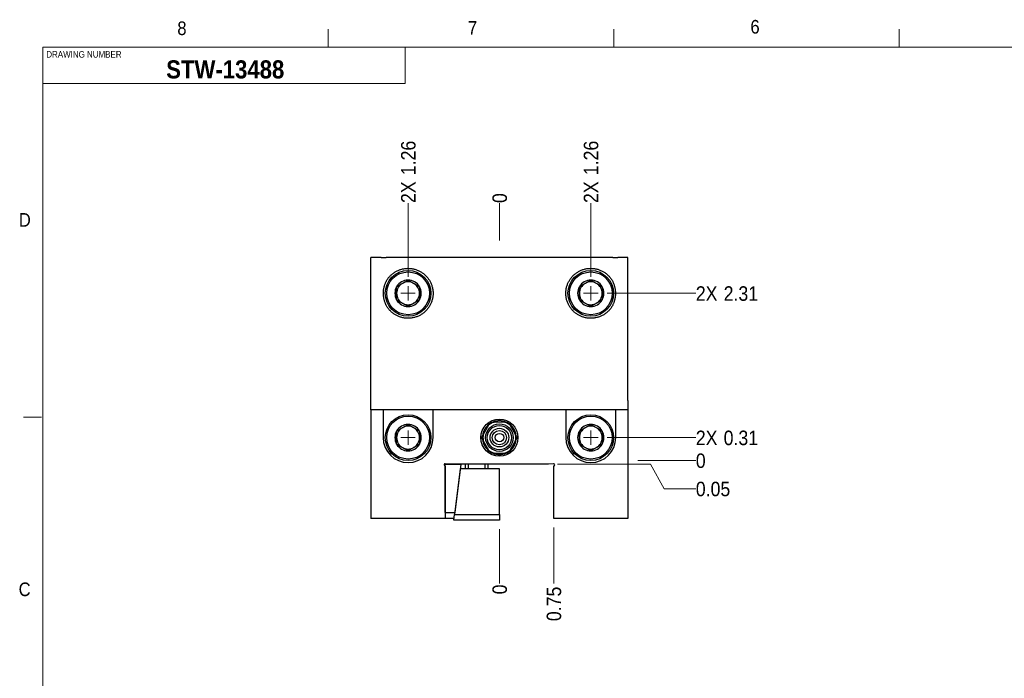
# Model space of a CAD drawing. Header units: inches. Extents: x 0.5 to 16.5, y 0.2 to 10.8.
# Tile 2 of 11: x 0.5 to 7.3, y 6.2 to 10.8. Entities that reach past the tile are written whole.
import ezdxf

# ---------------------------------------------------------------- set-up
doc = ezdxf.new("R2010")
doc.units = ezdxf.units.IN
doc.header["$MEASUREMENT"] = 0
doc.linetypes.add('SLD-Solid', pattern=[0])
doc.styles.add('SLDTEXTSTYLE2', font='GOTHIC.TTF', dxfattribs={"width": 0.913})
doc.styles.add('SLDTEXTSTYLE4', font='GOTHICB.TTF', dxfattribs={"width": 0.913})
doc.dimstyles.new('SLDDIMSTYLE0', dxfattribs={"dimtxt": 0.1, "dimasz": 0.15, "dimexe": 0, "dimexo": 0.0625, "dimgap": 0.025, "dimtad": 0, "dimtih": 1, "dimtoh": 1, "dimdec": 0, "dimlfac": 2, "dimrnd": 1e-09, "dimdsep": 46, "dimtxsty": 'SLDTEXTSTYLE2', "dimblk1": 'NONE', "dimblk2": 'NONE', "dimsah": 1, "dimcen": 0.09, "dimadec": 0, "dimazin": 2, "dimtfac": 1, "dimtdec": 3, "dimtofl": 0, "dimtmove": 0, "dimatfit": 3, "dimldrblk": 'NONE', "dimfxl": 1, "dimfrac": 2, "dimtolj": 1, "dimtzin": 12, "dimarcsym": 0})
doc.dimstyles.new('SLDDIMSTYLE1', dxfattribs={"dimtxt": 0.1, "dimasz": 0.15, "dimexe": 0, "dimexo": 0.0625, "dimgap": 0.025, "dimtad": 0, "dimtih": 1, "dimtoh": 1, "dimlfac": 2, "dimrnd": 1e-09, "dimdsep": 46, "dimtxsty": 'SLDTEXTSTYLE2', "dimblk1": 'NONE', "dimblk2": 'NONE', "dimsah": 1, "dimcen": 0.09, "dimadec": 0, "dimazin": 2, "dimtfac": 1, "dimtdec": 3, "dimtofl": 0, "dimtmove": 0, "dimatfit": 3, "dimldrblk": 'NONE', "dimfxl": 1, "dimfrac": 2, "dimtolj": 1, "dimtzin": 12, "dimarcsym": 0})
doc.dimstyles.new('SLDDIMSTYLE2', dxfattribs={"dimtxt": 0.1, "dimasz": 0.15, "dimexe": 0, "dimexo": 0.0625, "dimgap": 0.025, "dimtad": 0, "dimtih": 1, "dimtoh": 1, "dimlfac": 2, "dimrnd": 1e-09, "dimdsep": 46, "dimtxsty": 'SLDTEXTSTYLE2', "dimblk1": 'NONE', "dimblk2": 'NONE', "dimsah": 1, "dimcen": 0.09, "dimadec": 0, "dimazin": 2, "dimtfac": 1, "dimtdec": 3, "dimtofl": 0, "dimtmove": 0, "dimatfit": 3, "dimldrblk": 'NONE', "dimfxl": 1, "dimfrac": 2, "dimtolj": 1, "dimtzin": 12, "dimarcsym": 0})
doc.dimstyles.new('SLDDIMSTYLE3', dxfattribs={"dimtxt": 0.1, "dimasz": 0.15, "dimexe": 0, "dimexo": 0.0625, "dimgap": 0.025, "dimtad": 0, "dimtih": 1, "dimtoh": 1, "dimlfac": 2, "dimrnd": 1e-09, "dimzin": 12, "dimdsep": 46, "dimtxsty": 'SLDTEXTSTYLE2', "dimblk1": 'NONE', "dimblk2": 'NONE', "dimsah": 1, "dimcen": 0.09, "dimadec": 0, "dimazin": 3, "dimtfac": 1, "dimtdec": 3, "dimtofl": 0, "dimtmove": 0, "dimatfit": 3, "dimldrblk": 'NONE', "dimfxl": 1, "dimfrac": 2, "dimtolj": 1, "dimtzin": 12, "dimarcsym": 0})
doc.dimstyles.new('SLDDIMSTYLE5', dxfattribs={"dimtxt": 0.1, "dimasz": 0.15, "dimexe": 0, "dimexo": 0.0625, "dimgap": 0.025, "dimtad": 0, "dimtih": 1, "dimtoh": 1, "dimlfac": 2, "dimrnd": 1e-09, "dimzin": 12, "dimdsep": 46, "dimtxsty": 'SLDTEXTSTYLE2', "dimblk1": 'NONE', "dimblk2": 'NONE', "dimsah": 1, "dimcen": 0.09, "dimadec": 0, "dimazin": 3, "dimtfac": 1, "dimtdec": 3, "dimtofl": 0, "dimtmove": 0, "dimatfit": 3, "dimldrblk": 'NONE', "dimfxl": 1, "dimfrac": 2, "dimtolj": 1, "dimtzin": 12, "dimarcsym": 0})

# ---------------------------------------------------------------- blocks, each defined once
blk = doc.blocks.new('_D_7')
at = {"color": 7, "linetype": 'SLD-Solid', "lineweight": 18}
blk.add_line((3.7742, 7.2764), (3.7742, 6.9014), dxfattribs=at)
at = {"color": 7, "linetype": 'SLD-Solid', "lineweight": 18, "insert": (3.7259, 6.8275), "char_height": 0.1, "attachment_point": 1, "rotation": 90, "style": 'SLDTEXTSTYLE2'}
blk.add_mtext('0', dxfattribs=at)
blk = doc.blocks.new('_None')
blk = doc.blocks.new('_D_8')
at = {"color": 7, "linetype": 'SLD-Solid', "lineweight": 18}
blk.add_line((4.1483, 7.2881), (4.1483, 6.9014), dxfattribs=at)
at = {"color": 7, "linetype": 'SLD-Solid', "lineweight": 18, "insert": (4.0999, 6.6428), "char_height": 0.1, "attachment_point": 1, "rotation": 90, "style": 'SLDTEXTSTYLE2'}
blk.add_mtext('0.75', dxfattribs=at)
blk = doc.blocks.new('_D_9')
at = {"color": 7, "linetype": 'SLD-Solid', "lineweight": 18}
blk.add_line((3.7742, 9.2664), (3.7742, 9.5255), dxfattribs=at)
at = {"color": 7, "linetype": 'SLD-Solid', "lineweight": 18, "insert": (3.7259, 9.5255), "char_height": 0.1, "attachment_point": 1, "rotation": 90, "style": 'SLDTEXTSTYLE2'}
blk.add_mtext('0', dxfattribs=at)
blk = doc.blocks.new('_D_10')
at = {"color": 7, "linetype": 'SLD-Solid', "lineweight": 18}
blk.add_line((3.1443, 9.0157), (3.1443, 9.5255), dxfattribs=at)
at = {"color": 7, "linetype": 'SLD-Solid', "lineweight": 18, "char_height": 0.1, "attachment_point": 1, "rotation": 90, "style": 'SLDTEXTSTYLE2'}
for s, insert in [('1.26', (3.096, 9.7176)), ('2X ', (3.096, 9.5255))]:
    blk.add_mtext(s, dxfattribs=dict(at, insert=insert))
blk = doc.blocks.new('_D_11')
at = {"color": 7, "linetype": 'SLD-Solid', "lineweight": 18}
blk.add_line((4.4042, 9.0157), (4.4042, 9.5255), dxfattribs=at)
at = {"color": 7, "linetype": 'SLD-Solid', "lineweight": 18, "char_height": 0.1, "attachment_point": 1, "rotation": 90, "style": 'SLDTEXTSTYLE2'}
for s, insert in [('1.26', (4.3558, 9.7176)), ('2X ', (4.3558, 9.5255))]:
    blk.add_mtext(s, dxfattribs=dict(at, insert=insert))
blk = doc.blocks.new('_D_12')
at = {"color": 7, "linetype": 'SLD-Solid', "lineweight": 18}
blk.add_line((4.7277, 7.7506), (5.1283, 7.7506), dxfattribs=at)
at = {"color": 7, "linetype": 'SLD-Solid', "lineweight": 18, "insert": (5.1283, 7.799), "char_height": 0.1, "attachment_point": 1, "style": 'SLDTEXTSTYLE2'}
blk.add_mtext('0', dxfattribs=at)
blk = doc.blocks.new('_D_13')
at = {"color": 7, "linetype": 'SLD-Solid', "lineweight": 18}
for p, q in [((4.8164, 7.7256), (4.1747, 7.7256)), ((4.91, 7.5557), (4.8164, 7.7256)), ((4.91, 7.5557), (5.1283, 7.5557))]:
    blk.add_line(p, q, dxfattribs=at)
at = {"color": 7, "linetype": 'SLD-Solid', "lineweight": 18, "insert": (5.1283, 7.6041), "char_height": 0.1, "attachment_point": 1, "style": 'SLDTEXTSTYLE2'}
blk.add_mtext('0.05', dxfattribs=at)
blk = doc.blocks.new('_D_14')
at = {"color": 7, "linetype": 'SLD-Solid', "lineweight": 18}
blk.add_line((4.5167, 7.9081), (5.1283, 7.9081), dxfattribs=at)
at = {"color": 7, "linetype": 'SLD-Solid', "lineweight": 18, "char_height": 0.1, "attachment_point": 1, "style": 'SLDTEXTSTYLE2'}
for s, insert in [('2X ', (5.1283, 7.9564)), ('0.31', (5.3204, 7.9564))]:
    blk.add_mtext(s, dxfattribs=dict(at, insert=insert))
blk = doc.blocks.new('_D_15')
at = {"color": 7, "linetype": 'SLD-Solid', "lineweight": 18}
blk.add_line((4.5167, 8.9032), (5.1283, 8.9032), dxfattribs=at)
at = {"color": 7, "linetype": 'SLD-Solid', "lineweight": 18, "char_height": 0.1, "attachment_point": 1, "style": 'SLDTEXTSTYLE2'}
for s, insert in [('2X ', (5.1283, 8.9515)), ('2.31', (5.3204, 8.9515))]:
    blk.add_mtext(s, dxfattribs=dict(at, insert=insert))
blk = doc.blocks.new('SW_CENTERMARKSYMBOL_0')
at = {"color": 0, "linetype": 'SLD-Solid', "lineweight": 0}
for q in [(-0.05, 0), (0, 0.05), (0, -0.05), (0.05, 0)]:
    blk.add_line((0, 0), q, dxfattribs=at)
blk = doc.blocks.new('SW_CENTERMARKSYMBOL_1')
at = {"color": 0, "linetype": 'SLD-Solid', "lineweight": 0}
for q in [(-0.05, 0), (0, 0.05), (0, -0.05), (0.05, 0)]:
    blk.add_line((0, 0), q, dxfattribs=at)
blk = doc.blocks.new('SW_CENTERMARKSYMBOL_2')
at = {"color": 0, "linetype": 'SLD-Solid', "lineweight": 0}
for q in [(-0.05, 0), (0, 0.05), (0, -0.05), (0.05, 0)]:
    blk.add_line((0, 0), q, dxfattribs=at)
blk = doc.blocks.new('SW_CENTERMARKSYMBOL_3')
at = {"color": 0, "linetype": 'SLD-Solid', "lineweight": 0}
for q in [(-0.05, 0), (0, 0.05), (0, -0.05), (0.05, 0)]:
    blk.add_line((0, 0), q, dxfattribs=at)

msp = doc.modelspace()

# ---------------------------------------------------------------- linework, layer by layer
at = {"color": 7, "linetype": 'SLD-Solid', "lineweight": 18}
for p, q in [((2.5938, 10.6), (2.5938, 10.725)), ((4.5625, 10.6), (4.5625, 10.725)), ((6.5312, 10.6), (6.5312, 10.725)), ((0.625, 10.6), (16.375, 10.6)), ((0.625, 10.6), (0.625, 0.4)), ((3.125, 10.35), (3.125, 10.6)), ((3.125, 10.35), (0.625, 10.35)), ((0.6165, 8.05), (0.4915, 8.05))]:
    msp.add_line(p, q, dxfattribs=at)
at = {"color": 7, "linetype": 'SLD-Solid', "lineweight": 25}
for p, q in [((2.9577, 9.1506), (2.8884, 9.1506)), ((2.8884, 8.1631), (2.8884, 9.1506)), ((2.9577, 9.1506), (2.9926, 9.1506)), ((4.5559, 9.1506), (2.9926, 9.1506)), ((4.5559, 9.1506), (4.5908, 9.1506)), ((4.6601, 9.1506), (4.5908, 9.1506)), ((4.6601, 8.1631), (4.6601, 9.1506)), ((2.8884, 8.1006), (2.8884, 8.1631)), ((4.6601, 8.1631), (4.6601, 8.1006)), ((2.8884, 8.1006), (2.8884, 7.3506)), ((2.9721, 8.1006), (2.8884, 8.1006)), ((2.9721, 8.1006), (2.9721, 7.9081)), ((3.3166, 8.1006), (2.9721, 8.1006)), ((3.3166, 7.9081), (3.3166, 8.1006)), ((4.2319, 8.1006), (3.3166, 8.1006)), ((4.2319, 8.1006), (4.2319, 7.9081)), ((4.5764, 8.1006), (4.2319, 8.1006)), ((4.5764, 7.9081), (4.5764, 8.1006)), ((4.6601, 8.1006), (4.5764, 8.1006)), ((4.6601, 8.1006), (4.6601, 7.3506)), ((3.8115, 8.0154), (3.737, 8.0154)), ((3.6999, 7.994), (3.6627, 7.9295)), ((3.8858, 7.9295), (3.8485, 7.994)), ((3.6627, 7.8867), (3.6999, 7.8222)), ((3.8485, 7.8222), (3.8858, 7.8867)), ((3.737, 7.8008), (3.8115, 7.8008)), ((3.3946, 7.7157), (3.4002, 7.7092)), ((3.4002, 7.391), (3.4002, 7.7256)), ((3.4002, 7.7256), (3.5072, 7.7256)), ((3.4002, 7.7092), (3.4002, 7.3506)), ((3.4362, 7.7256), (3.4007, 7.7281)), ((4.1122, 7.7256), (3.4362, 7.7256)), ((3.5032, 7.6932), (3.4645, 7.3782)), ((3.5072, 7.7256), (3.4661, 7.391)), ((3.7742, 7.6932), (3.5032, 7.6932)), ((3.538, 7.7256), (3.538, 7.6932)), ((3.5577, 7.7256), (3.5577, 7.6932)), ((3.6758, 7.6932), (3.6758, 7.7256)), ((3.6955, 7.6932), (3.6955, 7.7256)), ((3.7742, 7.3782), (3.7742, 7.6932)), ((4.1477, 7.7281), (4.1122, 7.7256)), ((4.1483, 7.7092), (4.1539, 7.7157)), ((4.1483, 7.3506), (4.1483, 7.7092)), ((3.4002, 7.3506), (2.8884, 7.3506)), ((3.4002, 7.391), (3.4661, 7.391)), ((3.4612, 7.3516), (3.4002, 7.3516)), ((3.4597, 7.3389), (3.4645, 7.3782)), ((3.7742, 7.3389), (3.4597, 7.3389)), ((3.4645, 7.3782), (3.7742, 7.3782)), ((3.7742, 7.3782), (3.7742, 7.3389)), ((4.6601, 7.3506), (4.1483, 7.3506))]:
    msp.add_line(p, q, dxfattribs=at)
for centre, radius in [((3.1443, 8.9032), 0.1575), ((3.1443, 8.9032), 0.1476), ((4.4042, 8.9032), 0.1575), ((4.4042, 8.9032), 0.1476), ((3.1443, 7.9081), 0.1575), ((3.1443, 7.9081), 0.1476), ((3.7742, 7.9081), 0.128), ((4.4042, 7.9081), 0.1575), ((4.4042, 7.9081), 0.1476), ((3.7742, 7.9081), 0.095), ((3.7742, 7.9081), 0.0837), ((3.7742, 7.9081), 0.0644), ((3.7742, 7.9081), 0.0492), ((3.7742, 7.9081), 0.0295)]:
    msp.add_circle(centre, radius, dxfattribs=at)
for centre, radius, start, end in [((3.1443, 8.9032), 0.0909, 90, 150), ((3.1443, 8.9032), 0.0787, 120, 180), ((3.1443, 8.9032), 0.0787, 60, 120), ((3.1443, 8.9032), 0.0909, 30, 90), ((3.1443, 8.9032), 0.0787, 0, 60), ((4.4042, 8.9032), 0.0909, 90, 150), ((4.4042, 8.9032), 0.0787, 120, 180), ((4.4042, 8.9032), 0.0787, 60, 120), ((4.4042, 8.9032), 0.0909, 30, 90), ((4.4042, 8.9032), 0.0787, 0, 60), ((3.1443, 8.9032), 0.0909, 150, 210), ((3.1443, 8.9032), 0.0787, 180, 240), ((3.1443, 8.9032), 0.0787, 300, 0), ((3.1443, 8.9032), 0.0909, 330, 30), ((4.4042, 8.9032), 0.0909, 150, 210), ((4.4042, 8.9032), 0.0787, 180, 240), ((4.4042, 8.9032), 0.0787, 300, 0), ((4.4042, 8.9032), 0.0909, 330, 30), ((3.1443, 8.9032), 0.0909, 210, 270), ((3.1443, 8.9032), 0.0787, 240, 300), ((3.1443, 8.9032), 0.0909, 270, 330), ((4.4042, 8.9032), 0.0909, 210, 270), ((4.4042, 8.9032), 0.0787, 240, 300), ((4.4042, 8.9032), 0.0909, 270, 330), ((3.7742, 7.9081), 0.1136, 109.14276, 130.85724), ((3.7742, 7.9081), 0.1211, 117.60306, 122.39694), ((3.7742, 7.9081), 0.117, 66.61353, 113.46297), ((3.7742, 7.9081), 0.1136, 49.14276, 70.85724), ((3.7742, 7.9081), 0.1211, 57.60306, 62.39694), ((3.1443, 7.9081), 0.0909, 150, 210), ((3.1443, 7.9081), 0.0909, 90, 150), ((3.1443, 7.9081), 0.0787, 120, 180), ((3.1443, 7.9081), 0.0787, 60, 120), ((3.1443, 7.9081), 0.0909, 30, 90), ((3.1443, 7.9081), 0.0787, 0, 60), ((3.1443, 7.9081), 0.0909, 330, 30), ((3.7742, 7.9081), 0.117, 126.64879, 173.37788), ((3.7742, 7.9081), 0.117, 6.53828, 53.40707), ((4.4042, 7.9081), 0.0909, 150, 210), ((4.4042, 7.9081), 0.0909, 90, 150), ((4.4042, 7.9081), 0.0787, 120, 180), ((4.4042, 7.9081), 0.0787, 60, 120), ((4.4042, 7.9081), 0.0909, 30, 90), ((4.4042, 7.9081), 0.0787, 0, 60), ((4.4042, 7.9081), 0.0909, 330, 30), ((3.1443, 7.9081), 0.1722, 180, 0), ((3.1443, 7.9081), 0.0787, 180, 240), ((3.1443, 7.9081), 0.0787, 300, 0), ((3.7742, 7.9081), 0.1211, 177.60306, 182.39694), ((3.7742, 7.9081), 0.117, 186.63782, 233.34942), ((3.7742, 7.9081), 0.1136, 169.14276, 190.85724), ((3.7742, 7.9081), 0.117, 306.60084, 353.35803), ((3.7742, 7.9081), 0.1136, 349.14276, 10.85724), ((3.7742, 7.9081), 0.1211, 357.60306, 2.39694), ((4.4042, 7.9081), 0.1722, 180, 0), ((4.4042, 7.9081), 0.0787, 180, 240), ((4.4042, 7.9081), 0.0787, 300, 0), ((3.1443, 7.9081), 0.0909, 210, 270), ((3.1443, 7.9081), 0.0787, 240, 300), ((3.1443, 7.9081), 0.0909, 270, 330), ((3.7742, 7.9081), 0.1136, 229.14276, 250.85724), ((3.7742, 7.9081), 0.1136, 289.14276, 310.85724), ((4.4042, 7.9081), 0.0909, 210, 270), ((4.4042, 7.9081), 0.0787, 240, 300), ((4.4042, 7.9081), 0.0909, 270, 330), ((3.7742, 7.9081), 0.1211, 237.60306, 242.39694), ((3.7742, 7.9081), 0.117, 246.57313, 270), ((3.7742, 7.9081), 0.117, 270, 293.35305), ((3.7742, 7.9081), 0.1211, 297.60306, 302.39694), ((3.4002, 7.7206), 0.0075, 86, 221), ((4.1483, 7.7206), 0.0075, 319, 94)]:
    msp.add_arc(centre, radius, start, end, dxfattribs=at)
for points, knots in [([(2.9926, 8.9847), (2.9944, 8.9879), (2.998, 8.9943), (3.004, 9.0032), (3.0103, 9.0116), (3.0171, 9.0194), (3.0243, 9.0268), (3.0322, 9.034), (3.0408, 9.041), (3.0501, 9.0475), (3.0598, 9.0534), (3.0698, 9.0586), (3.0799, 9.063), (3.0901, 9.0668), (3.1003, 9.0698), (3.1106, 9.0722), (3.1211, 9.0739), (3.1317, 9.0751), (3.1425, 9.0755), (3.1534, 9.0753), (3.1645, 9.0743), (3.1756, 9.0726), (3.1865, 9.0703), (3.1974, 9.0671), (3.2078, 9.0634), (3.2179, 9.059), (3.2275, 9.0541), (3.2368, 9.0486), (3.2459, 9.0424), (3.2545, 9.0357), (3.2625, 9.0286), (3.2699, 9.0212), (3.2765, 9.0137), (3.2828, 9.0057), (3.2887, 8.9973), (3.294, 8.9886), (3.299, 8.9792), (3.3036, 8.9691), (3.3076, 8.9584), (3.3109, 8.9473), (3.3135, 8.9361), (3.3153, 8.9248), (3.3164, 8.9136), (3.3167, 8.9025), (3.3163, 8.8914), (3.3152, 8.8803), (3.3133, 8.8694), (3.3108, 8.8587), (3.3077, 8.8482), (3.3039, 8.838), (3.2994, 8.8281), (3.2944, 8.8184), (3.2887, 8.8091), (3.2825, 8.8002), (3.2757, 8.7917), (3.2685, 8.7836), (3.2607, 8.776), (3.2524, 8.7689), (3.2436, 8.7623), (3.2345, 8.7563), (3.225, 8.7509), (3.2151, 8.746), (3.2047, 8.7417), (3.1939, 8.7381), (3.183, 8.7352), (3.172, 8.733), (3.1606, 8.7316), (3.1489, 8.7308), (3.1368, 8.731), (3.1249, 8.7319), (3.1131, 8.7336), (3.1018, 8.7361), (3.0912, 8.7392), (3.0811, 8.7428), (3.0712, 8.7471), (3.0616, 8.7519), (3.0523, 8.7574), (3.0433, 8.7635), (3.0346, 8.7702), (3.0263, 8.7776), (3.0183, 8.7856), (3.0109, 8.7941), (3.0039, 8.8032), (2.9978, 8.8124), (2.9942, 8.8187), (2.9926, 8.8216)], [0, 0, 0, 0, 0.012063, 0.023571, 0.035108, 0.04666, 0.058204, 0.069717, 0.082714, 0.095746, 0.108791, 0.121826, 0.134826, 0.147077, 0.159366, 0.171672, 0.183978, 0.196265, 0.208515, 0.221095, 0.233721, 0.24637, 0.259015, 0.271634, 0.284209, 0.295958, 0.307755, 0.319573, 0.331388, 0.343177, 0.354922, 0.365541, 0.376199, 0.386877, 0.397553, 0.408208, 0.418824, 0.430623, 0.442465, 0.454322, 0.466163, 0.47796, 0.489294, 0.500668, 0.512055, 0.523428, 0.534762, 0.545976, 0.557227, 0.568492, 0.579744, 0.590959, 0.602326, 0.613729, 0.625146, 0.636552, 0.647921, 0.659739, 0.671592, 0.683458, 0.695314, 0.707135, 0.719755, 0.73241, 0.74508, 0.75774, 0.770363, 0.784103, 0.797883, 0.811678, 0.82546, 0.839203, 0.851572, 0.863979, 0.876405, 0.88883, 0.901235, 0.913601, 0.926145, 0.938742, 0.95136, 0.963972, 0.976552, 0.989085, 1, 1, 1, 1]), ([(4.5559, 8.8216), (4.5541, 8.8184), (4.5505, 8.812), (4.5445, 8.8031), (4.5381, 8.7948), (4.5314, 8.7869), (4.5242, 8.7795), (4.5163, 8.7723), (4.5077, 8.7654), (4.4984, 8.7588), (4.4887, 8.7529), (4.4786, 8.7477), (4.4685, 8.7433), (4.4584, 8.7396), (4.4482, 8.7365), (4.4378, 8.7341), (4.4273, 8.7324), (4.4167, 8.7313), (4.406, 8.7308), (4.395, 8.731), (4.384, 8.732), (4.3729, 8.7337), (4.3619, 8.7361), (4.3511, 8.7392), (4.3406, 8.7429), (4.3306, 8.7473), (4.321, 8.7522), (4.3117, 8.7578), (4.3026, 8.7639), (4.2939, 8.7706), (4.2859, 8.7777), (4.2786, 8.7851), (4.2719, 8.7927), (4.2656, 8.8006), (4.2598, 8.809), (4.2545, 8.8178), (4.2495, 8.8271), (4.2449, 8.8372), (4.2409, 8.848), (4.2376, 8.859), (4.235, 8.8703), (4.2332, 8.8815), (4.2321, 8.8927), (4.2318, 8.9038), (4.2322, 8.9149), (4.2333, 8.926), (4.2351, 8.9369), (4.2376, 8.9476), (4.2408, 8.9581), (4.2446, 8.9683), (4.249, 8.9783), (4.2541, 8.9879), (4.2597, 8.9972), (4.266, 9.0062), (4.2727, 9.0147), (4.28, 9.0227), (4.2877, 9.0303), (4.2961, 9.0374), (4.3049, 9.044), (4.314, 9.0501), (4.3235, 9.0555), (4.3334, 9.0603), (4.3437, 9.0646), (4.3545, 9.0682), (4.3655, 9.0711), (4.3765, 9.0733), (4.3879, 9.0748), (4.3996, 9.0755), (4.4116, 9.0754), (4.4236, 9.0744), (4.4354, 9.0727), (4.4466, 9.0702), (4.4573, 9.0671), (4.4674, 9.0635), (4.4772, 9.0592), (4.4868, 9.0544), (4.4961, 9.0489), (4.5052, 9.0428), (4.5138, 9.0361), (4.5222, 9.0287), (4.5301, 9.0208), (4.5376, 9.0122), (4.5446, 9.0031), (4.5507, 8.994), (4.5542, 8.9876), (4.5559, 8.9847)], [0, 0, 0, 0, 0.012063, 0.023571, 0.035108, 0.04666, 0.058204, 0.069717, 0.082714, 0.095746, 0.108791, 0.121826, 0.134826, 0.147077, 0.159366, 0.171672, 0.183978, 0.196265, 0.208515, 0.221095, 0.233721, 0.24637, 0.259015, 0.271634, 0.284209, 0.295958, 0.307755, 0.319573, 0.331388, 0.343177, 0.354922, 0.365541, 0.376199, 0.386877, 0.397553, 0.408208, 0.418824, 0.430623, 0.442465, 0.454322, 0.466163, 0.47796, 0.489294, 0.500668, 0.512055, 0.523428, 0.534762, 0.545976, 0.557227, 0.568492, 0.579744, 0.590959, 0.602326, 0.613729, 0.625146, 0.636552, 0.647921, 0.659739, 0.671592, 0.683458, 0.695314, 0.707135, 0.719755, 0.73241, 0.74508, 0.75774, 0.770363, 0.784103, 0.797883, 0.811678, 0.82546, 0.839203, 0.851572, 0.863979, 0.876405, 0.88883, 0.901235, 0.913601, 0.926145, 0.938742, 0.95136, 0.963972, 0.976552, 0.989085, 1, 1, 1, 1]), ([(2.9926, 8.9847), (2.9914, 8.9823), (2.9889, 8.9776), (2.9856, 8.9703), (2.9826, 8.9627), (2.98, 8.9549), (2.9774, 8.9461), (2.9752, 8.9363), (2.9734, 8.9254), (2.9723, 8.9144), (2.972, 8.9034), (2.9723, 8.893), (2.9732, 8.8832), (2.9745, 8.874), (2.9763, 8.8649), (2.9786, 8.856), (2.9813, 8.8472), (2.9842, 8.8395), (2.987, 8.8329), (2.9897, 8.8271), (2.9916, 8.8235), (2.9926, 8.8216)], [0, 0, 0, 0, 0.048113, 0.096372, 0.144729, 0.193075, 0.241261, 0.305425, 0.369804, 0.434268, 0.498669, 0.562851, 0.616688, 0.670732, 0.724856, 0.778947, 0.832913, 0.886699, 0.924462, 0.962249, 1, 1, 1, 1]), ([(3.0656, 8.9486), (3.0674, 8.9496), (3.0709, 8.9517), (3.0764, 8.9549), (3.082, 8.9581), (3.0879, 8.9615), (3.0939, 8.965), (3.1001, 8.9685), (3.1063, 8.9721), (3.1127, 8.9758), (3.1191, 8.9795), (3.125, 8.9829), (3.1303, 8.986), (3.135, 8.9887), (3.1397, 8.9914), (3.1428, 8.9932), (3.1443, 8.9941)], [0, 0, 0, 0, 0.072035, 0.144101, 0.216102, 0.290673, 0.365336, 0.439856, 0.516664, 0.593475, 0.672829, 0.752203, 0.813869, 0.875542, 0.937769, 1, 1, 1, 1]), ([(3.1443, 8.9941), (3.1461, 8.9931), (3.1496, 8.991), (3.1551, 8.9878), (3.1608, 8.9846), (3.1666, 8.9812), (3.1726, 8.9777), (3.1788, 8.9742), (3.1851, 8.9706), (3.1914, 8.9669), (3.1978, 8.9632), (3.2037, 8.9598), (3.209, 8.9567), (3.2138, 8.954), (3.2185, 8.9513), (3.2215, 8.9495), (3.2231, 8.9486)], [0, 0, 0, 0, 0.072035, 0.144101, 0.216102, 0.290673, 0.365336, 0.439856, 0.516664, 0.593475, 0.672829, 0.752203, 0.813869, 0.875542, 0.937769, 1, 1, 1, 1]), ([(4.3254, 8.9486), (4.3272, 8.9496), (4.3308, 8.9517), (4.3362, 8.9549), (4.3419, 8.9581), (4.3477, 8.9615), (4.3537, 8.965), (4.3599, 8.9685), (4.3662, 8.9721), (4.3725, 8.9758), (4.3789, 8.9795), (4.3848, 8.9829), (4.3901, 8.986), (4.3949, 8.9887), (4.3996, 8.9914), (4.4026, 8.9932), (4.4042, 8.9941)], [0, 0, 0, 0, 0.072035, 0.144101, 0.216102, 0.290673, 0.365336, 0.439856, 0.516664, 0.593475, 0.672829, 0.752203, 0.813869, 0.875542, 0.937769, 1, 1, 1, 1]), ([(4.4042, 8.9941), (4.4059, 8.9931), (4.4095, 8.991), (4.415, 8.9878), (4.4206, 8.9846), (4.4265, 8.9812), (4.4325, 8.9777), (4.4386, 8.9742), (4.4449, 8.9706), (4.4513, 8.9669), (4.4577, 8.9632), (4.4635, 8.9598), (4.4688, 8.9567), (4.4736, 8.954), (4.4783, 8.9513), (4.4814, 8.9495), (4.4829, 8.9486)], [0, 0, 0, 0, 0.072035, 0.144101, 0.216102, 0.290673, 0.365336, 0.439856, 0.516664, 0.593475, 0.672829, 0.752203, 0.813869, 0.875542, 0.937769, 1, 1, 1, 1]), ([(4.5559, 8.8216), (4.5571, 8.824), (4.5595, 8.8287), (4.5628, 8.8361), (4.5658, 8.8436), (4.5685, 8.8514), (4.5711, 8.8602), (4.5733, 8.87), (4.5751, 8.8809), (4.5761, 8.8919), (4.5765, 8.9029), (4.5762, 8.9133), (4.5753, 8.9231), (4.574, 8.9323), (4.5722, 8.9414), (4.5699, 8.9503), (4.5671, 8.9591), (4.5643, 8.9668), (4.5614, 8.9735), (4.5588, 8.9792), (4.5569, 8.9828), (4.5559, 8.9847)], [0, 0, 0, 0, 0.048113, 0.096372, 0.144729, 0.193075, 0.241261, 0.305425, 0.369804, 0.434268, 0.498669, 0.562851, 0.616688, 0.670732, 0.724856, 0.778947, 0.832913, 0.886699, 0.924462, 0.962249, 1, 1, 1, 1]), ([(3.0656, 8.8577), (3.0656, 8.8603), (3.0656, 8.8656), (3.0656, 8.8734), (3.0656, 8.8812), (3.0656, 8.889), (3.0656, 8.8968), (3.0656, 8.9049), (3.0656, 8.913), (3.0656, 8.9211), (3.0656, 8.9291), (3.0656, 8.9364), (3.0656, 8.9429), (3.0656, 8.9467), (3.0656, 8.9486)], [0, 0, 0, 0, 0.091811, 0.183597, 0.266736, 0.350189, 0.433532, 0.516519, 0.603348, 0.690555, 0.777908, 0.864937, 0.932465, 1, 1, 1, 1]), ([(3.2231, 8.9486), (3.2231, 8.9467), (3.2231, 8.9429), (3.2231, 8.9364), (3.2231, 8.9291), (3.2231, 8.9211), (3.2231, 8.913), (3.2231, 8.9049), (3.2231, 8.8968), (3.2231, 8.889), (3.2231, 8.8812), (3.2231, 8.8734), (3.2231, 8.8656), (3.2231, 8.8603), (3.2231, 8.8577)], [0, 0, 0, 0, 0.0675347, 0.1350628, 0.222092, 0.3094454, 0.3966524, 0.4834811, 0.5664676, 0.6498105, 0.7332645, 0.816403, 0.9081893, 1, 1, 1, 1]), ([(4.3254, 8.8577), (4.3254, 8.8596), (4.3254, 8.8635), (4.3254, 8.8699), (4.3254, 8.8772), (4.3254, 8.8852), (4.3254, 8.8933), (4.3254, 8.9015), (4.3254, 8.9095), (4.3254, 8.9173), (4.3254, 8.9251), (4.3254, 8.9329), (4.3254, 8.9408), (4.3254, 8.946), (4.3254, 8.9486)], [0, 0, 0, 0, 0.0675347, 0.1350628, 0.222092, 0.3094454, 0.3966524, 0.4834811, 0.5664676, 0.6498105, 0.7332645, 0.816403, 0.9081893, 1, 1, 1, 1]), ([(4.4829, 8.9486), (4.4829, 8.946), (4.4829, 8.9408), (4.4829, 8.9329), (4.4829, 8.9251), (4.4829, 8.9173), (4.4829, 8.9095), (4.4829, 8.9015), (4.4829, 8.8933), (4.4829, 8.8852), (4.4829, 8.8772), (4.4829, 8.8699), (4.4829, 8.8635), (4.4829, 8.8596), (4.4829, 8.8577)], [0, 0, 0, 0, 0.091811, 0.183597, 0.266736, 0.350189, 0.433532, 0.516519, 0.603348, 0.690555, 0.777908, 0.864937, 0.932465, 1, 1, 1, 1]), ([(3.1443, 8.8122), (3.1425, 8.8133), (3.139, 8.8153), (3.1335, 8.8185), (3.1279, 8.8217), (3.122, 8.8251), (3.116, 8.8286), (3.1098, 8.8321), (3.1036, 8.8358), (3.0972, 8.8394), (3.0908, 8.8431), (3.0849, 8.8465), (3.0796, 8.8496), (3.0749, 8.8523), (3.0702, 8.855), (3.0671, 8.8568), (3.0656, 8.8577)], [0, 0, 0, 0, 0.072035, 0.144101, 0.216102, 0.290673, 0.365336, 0.439856, 0.516664, 0.593475, 0.672829, 0.752203, 0.813869, 0.875542, 0.937769, 1, 1, 1, 1]), ([(3.2231, 8.8577), (3.2213, 8.8567), (3.2177, 8.8546), (3.2122, 8.8515), (3.2066, 8.8482), (3.2008, 8.8448), (3.1947, 8.8413), (3.1886, 8.8378), (3.1823, 8.8342), (3.1759, 8.8305), (3.1695, 8.8268), (3.1637, 8.8234), (3.1584, 8.8204), (3.1536, 8.8176), (3.1489, 8.8149), (3.1459, 8.8131), (3.1443, 8.8122)], [0, 0, 0, 0, 0.072035, 0.144101, 0.216102, 0.290673, 0.365336, 0.439856, 0.516664, 0.593475, 0.672829, 0.752203, 0.813869, 0.875542, 0.937769, 1, 1, 1, 1]), ([(4.4042, 8.8122), (4.4024, 8.8133), (4.3988, 8.8153), (4.3934, 8.8185), (4.3877, 8.8217), (4.3819, 8.8251), (4.3758, 8.8286), (4.3697, 8.8321), (4.3634, 8.8358), (4.357, 8.8394), (4.3506, 8.8431), (4.3448, 8.8465), (4.3395, 8.8496), (4.3347, 8.8523), (4.33, 8.855), (4.327, 8.8568), (4.3254, 8.8577)], [0, 0, 0, 0, 0.072035, 0.144101, 0.216102, 0.290673, 0.365336, 0.439856, 0.516664, 0.593475, 0.672829, 0.752203, 0.813869, 0.875542, 0.937769, 1, 1, 1, 1]), ([(4.4829, 8.8577), (4.4811, 8.8567), (4.4776, 8.8546), (4.4721, 8.8515), (4.4664, 8.8482), (4.4606, 8.8448), (4.4546, 8.8413), (4.4484, 8.8378), (4.4422, 8.8342), (4.4358, 8.8305), (4.4294, 8.8268), (4.4235, 8.8234), (4.4182, 8.8204), (4.4135, 8.8176), (4.4088, 8.8149), (4.4057, 8.8131), (4.4042, 8.8122)], [0, 0, 0, 0, 0.072035, 0.144101, 0.216102, 0.290673, 0.365336, 0.439856, 0.516664, 0.593475, 0.672829, 0.752203, 0.813869, 0.875542, 0.937769, 1, 1, 1, 1]), ([(3.7181, 8.0154), (3.7212, 8.0154), (3.7274, 8.0154), (3.7338, 8.0154), (3.737, 8.0154)], [0, 0, 0, 0, 0.499192, 1, 1, 1, 1]), ([(3.8115, 8.0154), (3.8147, 8.0154), (3.8211, 8.0154), (3.8272, 8.0154), (3.8303, 8.0154)], [0, 0, 0, 0, 0.499097, 1, 1, 1, 1]), ([(3.0656, 7.9535), (3.0674, 7.9546), (3.0709, 7.9566), (3.0764, 7.9598), (3.082, 7.963), (3.0879, 7.9664), (3.0939, 7.9699), (3.1001, 7.9734), (3.1063, 7.9771), (3.1127, 7.9807), (3.1191, 7.9844), (3.125, 7.9878), (3.1303, 7.9909), (3.135, 7.9936), (3.1397, 7.9963), (3.1428, 7.9981), (3.1443, 7.999)], [0, 0, 0, 0, 0.072035, 0.144101, 0.216102, 0.290673, 0.365336, 0.439856, 0.516664, 0.593475, 0.672829, 0.752203, 0.813869, 0.875542, 0.937769, 1, 1, 1, 1]), ([(3.0656, 7.8626), (3.0656, 7.8652), (3.0656, 7.8705), (3.0656, 7.8783), (3.0656, 7.8862), (3.0656, 7.8939), (3.0656, 7.9018), (3.0656, 7.9098), (3.0656, 7.9179), (3.0656, 7.9261), (3.0656, 7.9341), (3.0656, 7.9413), (3.0656, 7.9478), (3.0656, 7.9516), (3.0656, 7.9535)], [0, 0, 0, 0, 0.091811, 0.183597, 0.266736, 0.350189, 0.433532, 0.516519, 0.603348, 0.690555, 0.777908, 0.864937, 0.932465, 1, 1, 1, 1]), ([(3.1443, 7.999), (3.1461, 7.998), (3.1496, 7.9959), (3.1551, 7.9928), (3.1608, 7.9895), (3.1666, 7.9861), (3.1726, 7.9827), (3.1788, 7.9791), (3.1851, 7.9755), (3.1914, 7.9718), (3.1978, 7.9681), (3.2037, 7.9647), (3.209, 7.9617), (3.2138, 7.9589), (3.2185, 7.9562), (3.2215, 7.9544), (3.2231, 7.9535)], [0, 0, 0, 0, 0.072035, 0.144101, 0.216102, 0.290673, 0.365336, 0.439856, 0.516664, 0.593475, 0.672829, 0.752203, 0.813869, 0.875542, 0.937769, 1, 1, 1, 1]), ([(3.2231, 7.9535), (3.2231, 7.9516), (3.2231, 7.9478), (3.2231, 7.9413), (3.2231, 7.9341), (3.2231, 7.9261), (3.2231, 7.9179), (3.2231, 7.9098), (3.2231, 7.9018), (3.2231, 7.8939), (3.2231, 7.8862), (3.2231, 7.8783), (3.2231, 7.8705), (3.2231, 7.8652), (3.2231, 7.8626)], [0, 0, 0, 0, 0.067535, 0.135063, 0.222092, 0.309445, 0.396652, 0.483481, 0.566468, 0.649811, 0.733264, 0.816403, 0.908189, 1, 1, 1, 1]), ([(3.6999, 7.994), (3.7015, 7.9967), (3.7047, 8.0023), (3.7078, 8.0076), (3.7094, 8.0103)], [0, 0, 0, 0, 0.499097, 1, 1, 1, 1]), ([(3.8391, 8.0103), (3.8406, 8.0076), (3.8437, 8.0023), (3.8469, 7.9967), (3.8485, 7.994)], [0, 0, 0, 0, 0.499192, 1, 1, 1, 1]), ([(4.3254, 7.9535), (4.3272, 7.9546), (4.3308, 7.9566), (4.3362, 7.9598), (4.3419, 7.963), (4.3477, 7.9664), (4.3537, 7.9699), (4.3599, 7.9734), (4.3662, 7.9771), (4.3725, 7.9807), (4.3789, 7.9844), (4.3848, 7.9878), (4.3901, 7.9909), (4.3949, 7.9936), (4.3996, 7.9963), (4.4026, 7.9981), (4.4042, 7.999)], [0, 0, 0, 0, 0.072035, 0.144101, 0.216102, 0.290673, 0.365336, 0.439856, 0.516664, 0.593475, 0.672829, 0.752203, 0.813869, 0.875542, 0.937769, 1, 1, 1, 1]), ([(4.3254, 7.8626), (4.3254, 7.8652), (4.3254, 7.8705), (4.3254, 7.8783), (4.3254, 7.8862), (4.3254, 7.8939), (4.3254, 7.9018), (4.3254, 7.9098), (4.3254, 7.9179), (4.3254, 7.9261), (4.3254, 7.9341), (4.3254, 7.9413), (4.3254, 7.9478), (4.3254, 7.9516), (4.3254, 7.9535)], [0, 0, 0, 0, 0.091811, 0.183597, 0.266736, 0.350189, 0.433532, 0.516519, 0.603348, 0.690555, 0.777908, 0.864937, 0.932465, 1, 1, 1, 1]), ([(4.4042, 7.999), (4.4059, 7.998), (4.4095, 7.9959), (4.415, 7.9928), (4.4206, 7.9895), (4.4265, 7.9861), (4.4325, 7.9827), (4.4386, 7.9791), (4.4449, 7.9755), (4.4513, 7.9718), (4.4577, 7.9681), (4.4635, 7.9647), (4.4688, 7.9617), (4.4736, 7.9589), (4.4783, 7.9562), (4.4814, 7.9544), (4.4829, 7.9535)], [0, 0, 0, 0, 0.072035, 0.144101, 0.216102, 0.290673, 0.365336, 0.439856, 0.516664, 0.593475, 0.672829, 0.752203, 0.813869, 0.875542, 0.937769, 1, 1, 1, 1]), ([(4.4829, 7.9535), (4.4829, 7.9516), (4.4829, 7.9478), (4.4829, 7.9413), (4.4829, 7.9341), (4.4829, 7.9261), (4.4829, 7.9179), (4.4829, 7.9098), (4.4829, 7.9018), (4.4829, 7.8939), (4.4829, 7.8862), (4.4829, 7.8783), (4.4829, 7.8705), (4.4829, 7.8652), (4.4829, 7.8626)], [0, 0, 0, 0, 0.067535, 0.135063, 0.222092, 0.309445, 0.396652, 0.483481, 0.566468, 0.649811, 0.733264, 0.816403, 0.908189, 1, 1, 1, 1]), ([(3.6533, 7.9131), (3.6548, 7.9158), (3.6579, 7.9212), (3.6611, 7.9267), (3.6627, 7.9295)], [0, 0, 0, 0, 0.499192, 1, 1, 1, 1]), ([(3.6627, 7.8867), (3.6611, 7.8895), (3.6579, 7.895), (3.6548, 7.9003), (3.6533, 7.903)], [0, 0, 0, 0, 0.499097, 1, 1, 1, 1]), ([(3.8858, 7.9295), (3.8874, 7.9267), (3.8906, 7.9212), (3.8936, 7.9158), (3.8952, 7.9131)], [0, 0, 0, 0, 0.499097, 1, 1, 1, 1]), ([(3.8952, 7.903), (3.8937, 7.9003), (3.8906, 7.895), (3.8874, 7.8895), (3.8858, 7.8867)], [0, 0, 0, 0, 0.499192, 1, 1, 1, 1]), ([(3.1443, 7.8172), (3.1425, 7.8182), (3.139, 7.8202), (3.1335, 7.8234), (3.1279, 7.8267), (3.122, 7.83), (3.116, 7.8335), (3.1098, 7.8371), (3.1036, 7.8407), (3.0972, 7.8444), (3.0908, 7.8481), (3.0849, 7.8514), (3.0796, 7.8545), (3.0749, 7.8573), (3.0702, 7.86), (3.0671, 7.8617), (3.0656, 7.8626)], [0, 0, 0, 0, 0.0720347, 0.1441013, 0.2161018, 0.2906734, 0.3653363, 0.4398556, 0.5166643, 0.5934754, 0.6728293, 0.7522031, 0.8138693, 0.8755422, 0.9377688, 1, 1, 1, 1]), ([(3.2231, 7.8626), (3.2213, 7.8616), (3.2177, 7.8595), (3.2122, 7.8564), (3.2066, 7.8531), (3.2008, 7.8497), (3.1947, 7.8463), (3.1886, 7.8427), (3.1823, 7.8391), (3.1759, 7.8354), (3.1695, 7.8317), (3.1637, 7.8283), (3.1584, 7.8253), (3.1536, 7.8225), (3.1489, 7.8198), (3.1459, 7.818), (3.1443, 7.8172)], [0, 0, 0, 0, 0.0720347, 0.1441013, 0.2161018, 0.2906734, 0.3653363, 0.4398556, 0.5166643, 0.5934754, 0.6728293, 0.7522031, 0.8138693, 0.8755422, 0.9377688, 1, 1, 1, 1]), ([(3.7094, 7.8059), (3.7078, 7.8085), (3.7047, 7.8139), (3.7015, 7.8194), (3.6999, 7.8222)], [0, 0, 0, 0, 0.499192, 1, 1, 1, 1]), ([(3.8485, 7.8222), (3.8469, 7.8194), (3.8437, 7.8139), (3.8406, 7.8085), (3.8391, 7.8059)], [0, 0, 0, 0, 0.499097, 1, 1, 1, 1]), ([(4.4042, 7.8172), (4.4024, 7.8182), (4.3988, 7.8202), (4.3934, 7.8234), (4.3877, 7.8267), (4.3819, 7.83), (4.3758, 7.8335), (4.3697, 7.8371), (4.3634, 7.8407), (4.357, 7.8444), (4.3506, 7.8481), (4.3448, 7.8514), (4.3395, 7.8545), (4.3347, 7.8573), (4.33, 7.86), (4.327, 7.8617), (4.3254, 7.8626)], [0, 0, 0, 0, 0.0720347, 0.1441013, 0.2161018, 0.2906734, 0.3653363, 0.4398556, 0.5166643, 0.5934754, 0.6728293, 0.7522031, 0.8138693, 0.8755422, 0.9377688, 1, 1, 1, 1]), ([(4.4829, 7.8626), (4.4811, 7.8616), (4.4776, 7.8595), (4.4721, 7.8564), (4.4664, 7.8531), (4.4606, 7.8497), (4.4546, 7.8463), (4.4484, 7.8427), (4.4422, 7.8391), (4.4358, 7.8354), (4.4294, 7.8317), (4.4235, 7.8283), (4.4182, 7.8253), (4.4135, 7.8225), (4.4088, 7.8198), (4.4057, 7.818), (4.4042, 7.8172)], [0, 0, 0, 0, 0.072035, 0.144101, 0.216102, 0.290673, 0.365336, 0.439856, 0.516664, 0.593475, 0.672829, 0.752203, 0.813869, 0.875542, 0.937769, 1, 1, 1, 1]), ([(3.737, 7.8008), (3.7338, 7.8008), (3.7274, 7.8008), (3.7212, 7.8008), (3.7181, 7.8008)], [0, 0, 0, 0, 0.499097, 1, 1, 1, 1]), ([(3.8303, 7.8008), (3.8272, 7.8008), (3.8211, 7.8008), (3.8147, 7.8008), (3.8115, 7.8008)], [0, 0, 0, 0, 0.499192, 1, 1, 1, 1])]:
    msp.add_open_spline(points, degree=3, knots=knots, dxfattribs=at)

# ---------------------------------------------------------------- block references
at = {"color": 7, "linetype": 'Continuous', "lineweight": 0}
for name, p in [('SW_CENTERMARKSYMBOL_0', (3.1443, 8.9032)), ('SW_CENTERMARKSYMBOL_1', (4.4042, 8.9032)), ('SW_CENTERMARKSYMBOL_3', (3.1443, 7.9081)), ('SW_CENTERMARKSYMBOL_2', (4.4042, 7.9081))]:
    msp.add_blockref(name, p, dxfattribs=at)

# ---------------------------------------------------------------- texts
for s, insert, char_height, attachment_point, style in [('8', (1.5532, 10.7775), 0.0938, 1, 'SLDTEXTSTYLE2'), ('7', (3.5572, 10.78), 0.0938, 1, 'SLDTEXTSTYLE2'), ('6', (5.5049, 10.788), 0.0938, 1, 'SLDTEXTSTYLE2'), ('DRAWING NUMBER', (0.6498, 10.5732), 0.045, 1, 'SLDTEXTSTYLE2'), ('STW-13488', (1.8837, 10.5096), 0.125, 2, 'SLDTEXTSTYLE4'), ('D', (0.4602, 9.4564), 0.0938, 1, 'SLDTEXTSTYLE2'), ('C', (0.4589, 6.9092), 0.0938, 1, 'SLDTEXTSTYLE2')]:
    msp.add_mtext(s, dxfattribs=dict(at, insert=insert, char_height=char_height, attachment_point=attachment_point, style=style))

# ---------------------------------------------------------------- dimensions: what is measured, and where the dimension line sits
at = {"color": 7, "linetype": 'SLD-Solid', "lineweight": 18}
for feature_location, offset, dtype, origin, dimstyle, picture, middle in [((3.1443, 8.9532), (0, 0.5723), 1, (3.7742, 7.6932), 'SLDDIMSTYLE3', '_D_10', (3.1443, 9.7508)), ((4.4042, 8.9532), (0, 0.5723), 1, (3.7742, 7.6932), 'SLDDIMSTYLE3', '_D_11', (4.4042, 9.7508)), ((4.4542, 8.9032), (0.6742, 0), 0, (3.7742, 7.7506), 'SLDDIMSTYLE5', '_D_15', (5.3537, 8.9032)), ((4.45416, 7.90808), (0.67418, 0), 0, (3.77424, 7.7506), 'SLDDIMSTYLE1', '_D_14', (5.35369, 7.90808))]:
    dim = msp.add_ordinate_dim(feature_location=feature_location, offset=offset, dtype=dtype, origin=origin, text='2X <>', dimstyle=dimstyle, dxfattribs=at)
    dim.commit()
    dim.dimension.update_dxf_attribs({"geometry": picture, "text_midpoint": middle})
for feature_location, offset, dtype, origin, dimstyle, picture, middle in [((3.7742375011, 7.6932065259), (0, 1.8322788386), 1, (3.7742375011, 7.6932065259), 'SLDDIMSTYLE0', '_D_9', (3.7742375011, 9.5624298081)), ((3.7742375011, 7.7506005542), (1.3541004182, 0), 0, (3.7742375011, 7.7506005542), 'SLDDIMSTYLE0', '_D_12', (5.1652823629, 7.7506005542)), ((4.1122, 7.7256), (1.0161, -0.1699), 0, (3.7742, 7.7506), 'SLDDIMSTYLE2', '_D_13', (5.2576, 7.5557)), ((3.7742375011, 7.3388758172), (0, -0.4375), 1, (3.7742375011, 7.3388758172), 'SLDDIMSTYLE0', '_D_7', (3.7742375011, 6.8644313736)), ((4.1483, 7.3506), (0, -0.4492), 1, (3.7742, 7.3389), 'SLDDIMSTYLE2', '_D_8', (4.1483, 6.7721))]:
    dim = msp.add_ordinate_dim(feature_location=feature_location, offset=offset, dtype=dtype, origin=origin, dimstyle=dimstyle, dxfattribs=at)
    dim.commit()
    dim.dimension.update_dxf_attribs({"geometry": picture, "text_midpoint": middle})

doc.saveas('drawing.dxf')
